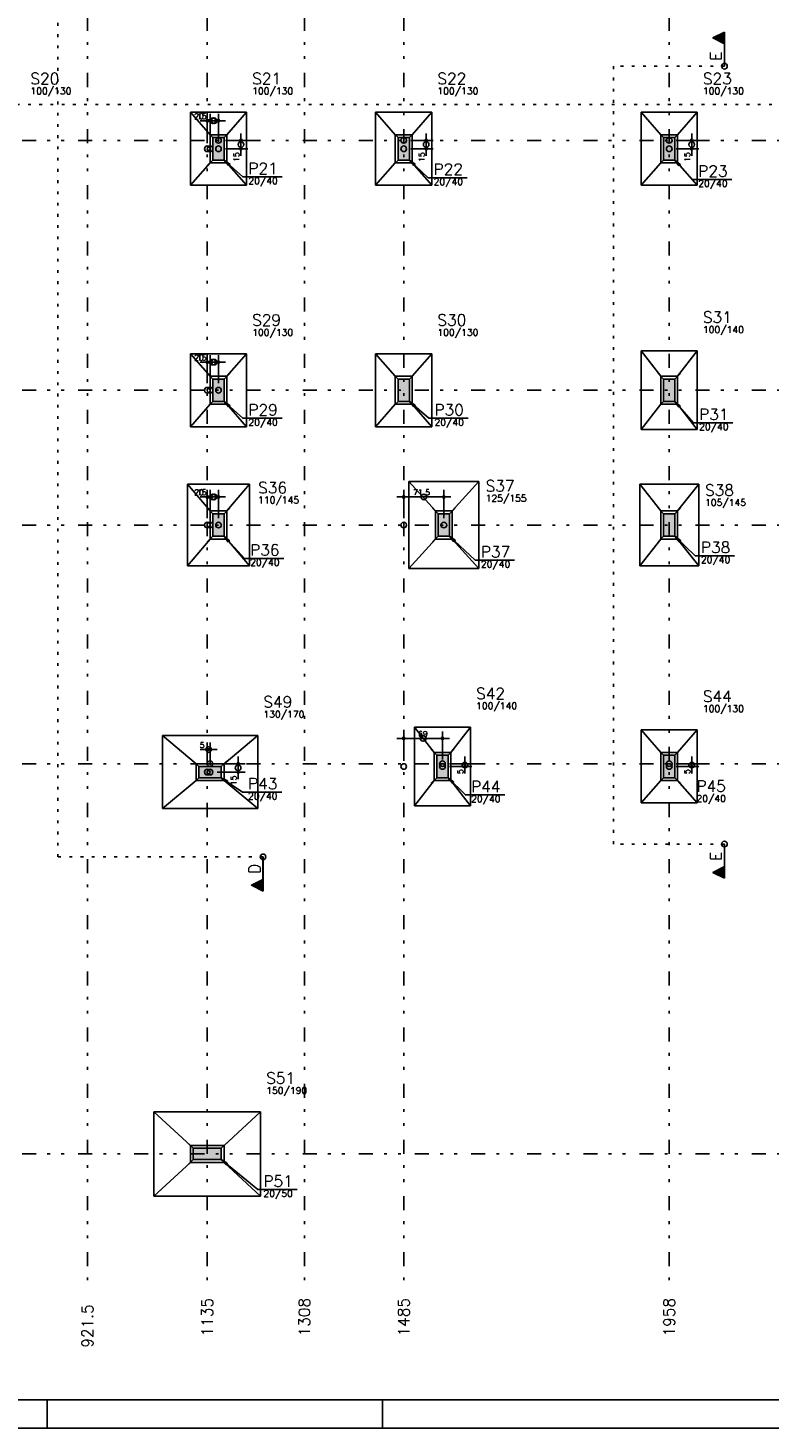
# Model space of a CAD drawing. Extents: x 0 to 119, y 0 to 84.
# Tile 2 of 9: x 32 to 59, y 0 to 50. Entities that reach past the tile are written whole.
import ezdxf

# ---------------------------------------------------------------- set-up
doc = ezdxf.new("R2010")
doc.units = 0
doc.header["$MEASUREMENT"] = 0
doc.linetypes.add('ESTILO_TQS_0002', pattern=[0.4, 0.1, -0.3])
doc.linetypes.add('ESTILO_TQS_0004', pattern=[2, 0.5, -0.4, 0.1, -0.4, 0.1, -0.5])
for name, color, linetype in [('1', 1, 'CONTINUOUS'), ('3', 3, 'CONTINUOUS'), ('6', 6, 'CONTINUOUS'), ('8', 8, 'CONTINUOUS'), ('9', 9, 'CONTINUOUS')]:
    doc.layers.add(name, color=color, linetype=linetype)
doc.styles.get("Standard").update_dxf_attribs({"font": 'ROMANS.SHX'})

msp = doc.modelspace()

# ---------------------------------------------------------------- linework, layer by layer
at = {"layer": '1', "linetype": 'ESTILO_TQS_0004'}
for p, q in [((34.385, 80.261), (34.385, 5.261)), ((38.655, 80.261), (38.655, 5.261)), ((42.115, 80.261), (42.115, 5.261)), ((45.655, 80.261), (45.655, 5.261)), ((55.115, 80.261), (55.115, 5.261)), ((10.055, 45.861), (82.615, 45.861)), ((10.055, 36.961), (82.615, 36.961)), ((10.055, 32.161), (82.615, 32.161)), ((10.055, 23.661), (82.615, 23.661)), ((10.055, 9.761), (82.615, 9.761))]:
    msp.add_line(p, q, dxfattribs=at)
at = {"layer": '1', "linetype": 'Continuous'}
for p, q in [((39.305, 46.561), (38.405, 46.561)), ((39.305, 46.561), (38.505, 46.561)), ((38.655, 45.811), (38.655, 46.811)), ((38.755, 45.811), (38.755, 46.811)), ((39.055, 45.811), (39.055, 46.811)), ((39.055, 45.811), (39.055, 46.811)), ((38.855, 45.961), (38.655, 46.161)), ((39.255, 45.961), (39.455, 46.161)), ((39.855, 45.311), (39.855, 46.111)), ((39.855, 45.311), (39.855, 46.111)), ((45.455, 45.961), (45.255, 46.161)), ((45.855, 45.961), (46.055, 46.161)), ((46.455, 45.311), (46.455, 46.111)), ((46.455, 45.311), (46.455, 46.111)), ((54.915, 45.961), (54.715, 46.161)), ((55.315, 45.961), (55.515, 46.161)), ((55.915, 45.311), (55.915, 46.111)), ((55.915, 45.311), (55.915, 46.111)), ((38.655, 45.561), (38.655, 45.561)), ((38.755, 45.561), (38.755, 45.561)), ((39.055, 45.861), (39.055, 45.861)), ((39.055, 45.861), (39.055, 45.861)), ((39.055, 45.561), (39.055, 45.561)), ((39.055, 45.561), (39.055, 45.561)), ((39.055, 45.561), (39.055, 45.561)), ((39.055, 45.561), (39.055, 45.561)), ((39.055, 45.561), (39.055, 45.561)), ((39.055, 45.561), (39.055, 45.561)), ((39.305, 45.861), (40.105, 45.861)), ((39.305, 45.861), (40.105, 45.861)), ((39.305, 45.561), (40.105, 45.561)), ((39.305, 45.561), (40.105, 45.561)), ((45.655, 45.861), (45.655, 45.861)), ((45.655, 45.861), (45.655, 45.861)), ((45.655, 45.561), (45.655, 45.561)), ((45.655, 45.561), (45.655, 45.561)), ((45.655, 45.561), (45.655, 45.561)), ((45.655, 45.561), (45.655, 45.561)), ((45.905, 45.861), (46.705, 45.861)), ((45.905, 45.861), (46.705, 45.861)), ((45.905, 45.561), (46.705, 45.561)), ((45.905, 45.561), (46.705, 45.561)), ((55.115, 45.861), (55.115, 45.861)), ((55.115, 45.861), (55.115, 45.861)), ((55.115, 45.561), (55.115, 45.561)), ((55.115, 45.561), (55.115, 45.561)), ((55.115, 45.561), (55.115, 45.561)), ((55.115, 45.561), (55.115, 45.561)), ((55.365, 45.861), (56.165, 45.861)), ((55.365, 45.861), (56.165, 45.861)), ((55.365, 45.561), (56.165, 45.561)), ((55.365, 45.561), (56.165, 45.561)), ((38.855, 45.161), (38.655, 44.961)), ((39.255, 45.161), (39.455, 44.961)), ((45.455, 45.161), (45.255, 44.961)), ((45.855, 45.161), (46.055, 44.961)), ((54.915, 45.161), (54.715, 44.961)), ((55.315, 45.161), (55.515, 44.961)), ((39.305, 37.961), (38.405, 37.961)), ((39.305, 37.961), (38.505, 37.961)), ((38.655, 37.211), (38.655, 38.211)), ((38.755, 37.211), (38.755, 38.211)), ((39.055, 37.211), (39.055, 38.211)), ((39.055, 37.211), (39.055, 38.211)), ((38.855, 37.361), (38.655, 37.561)), ((39.255, 37.361), (39.455, 37.561)), ((45.455, 37.361), (45.255, 37.561)), ((45.855, 37.361), (46.055, 37.561)), ((54.915, 37.361), (54.715, 37.561)), ((55.315, 37.361), (55.515, 37.561)), ((38.655, 36.961), (38.655, 36.961)), ((38.755, 36.961), (38.755, 36.961)), ((39.055, 36.961), (39.055, 36.961)), ((39.055, 36.961), (39.055, 36.961)), ((39.055, 36.961), (39.055, 36.961)), ((39.055, 36.961), (39.055, 36.961)), ((45.655, 36.961), (45.655, 36.961)), ((45.655, 36.961), (45.655, 36.961)), ((55.115, 36.961), (55.115, 36.961)), ((55.115, 36.961), (55.115, 36.961)), ((38.855, 36.561), (38.655, 36.361)), ((39.255, 36.561), (39.455, 36.361)), ((45.455, 36.561), (45.255, 36.361)), ((45.855, 36.561), (46.055, 36.361)), ((54.915, 36.561), (54.715, 36.361)), ((55.315, 36.561), (55.515, 36.361)), ((38.655, 32.411), (38.655, 33.411)), ((38.755, 32.411), (38.755, 33.411)), ((39.055, 32.411), (39.055, 33.411)), ((39.055, 32.411), (39.055, 33.411)), ((45.655, 32.411), (45.655, 33.411)), ((45.655, 32.411), (45.655, 33.411)), ((47.085, 32.411), (47.085, 33.411)), ((47.085, 32.411), (47.085, 33.411)), ((39.305, 33.161), (38.405, 33.161)), ((39.305, 33.161), (38.505, 33.161)), ((47.335, 33.161), (45.405, 33.161)), ((47.335, 33.161), (45.405, 33.161)), ((38.855, 32.561), (38.655, 32.761)), ((39.255, 32.561), (39.455, 32.761)), ((46.885, 32.561), (46.685, 32.761)), ((47.285, 32.561), (47.485, 32.761)), ((54.915, 32.561), (54.715, 32.761)), ((55.315, 32.561), (55.515, 32.761)), ((38.655, 32.161), (38.655, 32.161)), ((38.755, 32.161), (38.755, 32.161)), ((39.055, 32.161), (39.055, 32.161)), ((39.055, 32.161), (39.055, 32.161)), ((39.055, 32.161), (39.055, 32.161)), ((39.055, 32.161), (39.055, 32.161)), ((45.655, 32.161), (45.655, 32.161)), ((45.655, 32.161), (45.655, 32.161)), ((47.085, 32.161), (47.085, 32.161)), ((47.085, 32.161), (47.085, 32.161)), ((47.085, 32.161), (47.085, 32.161)), ((47.085, 32.161), (47.085, 32.161)), ((55.115, 32.161), (55.115, 32.161)), ((55.115, 32.161), (55.115, 32.161)), ((38.855, 31.761), (38.655, 31.561)), ((39.255, 31.761), (39.455, 31.561)), ((46.885, 31.761), (46.685, 31.561)), ((47.285, 31.761), (47.485, 31.561)), ((54.915, 31.761), (54.715, 31.561)), ((55.315, 31.761), (55.515, 31.561)), ((47.285, 24.561), (45.405, 24.561)), ((47.285, 24.561), (45.405, 24.561)), ((45.655, 23.811), (45.655, 24.811)), ((45.655, 23.811), (45.655, 24.811)), ((47.035, 23.811), (47.035, 24.811)), ((47.035, 23.811), (47.035, 24.811)), ((39.005, 24.161), (38.405, 24.161)), ((38.655, 23.611), (38.655, 24.411)), ((38.755, 23.611), (38.755, 24.411)), ((46.835, 23.961), (46.635, 24.161)), ((47.235, 23.961), (47.435, 24.161)), ((54.915, 23.961), (54.715, 24.161)), ((55.315, 23.961), (55.515, 24.161)), ((38.355, 23.561), (38.155, 23.761)), ((38.755, 23.661), (38.755, 23.661)), ((38.755, 23.661), (38.755, 23.661)), ((39.005, 23.661), (40.005, 23.661)), ((39.005, 23.661), (40.005, 23.661)), ((39.155, 23.561), (39.355, 23.761)), ((39.755, 23.111), (39.755, 23.911)), ((39.755, 23.111), (39.755, 23.911)), ((45.655, 23.561), (45.655, 23.561)), ((45.655, 23.561), (45.655, 23.561)), ((47.035, 23.661), (47.035, 23.661)), ((47.035, 23.661), (47.035, 23.661)), ((47.035, 23.561), (47.035, 23.561)), ((47.035, 23.561), (47.035, 23.561)), ((47.035, 23.561), (47.035, 23.561)), ((47.035, 23.561), (47.035, 23.561)), ((47.035, 23.561), (47.035, 23.561)), ((47.035, 23.561), (47.035, 23.561)), ((47.285, 23.661), (48.085, 23.661)), ((47.285, 23.661), (48.085, 23.661)), ((47.285, 23.561), (48.085, 23.561)), ((47.285, 23.561), (48.085, 23.561)), ((47.835, 23.311), (47.835, 23.911)), ((47.835, 23.311), (47.835, 23.911)), ((55.115, 23.661), (55.115, 23.661)), ((55.115, 23.661), (55.115, 23.661)), ((55.115, 23.561), (55.115, 23.561)), ((55.115, 23.561), (55.115, 23.561)), ((55.115, 23.561), (55.115, 23.561)), ((55.115, 23.561), (55.115, 23.561)), ((55.365, 23.661), (56.165, 23.661)), ((55.365, 23.661), (56.165, 23.661)), ((55.365, 23.561), (56.165, 23.561)), ((55.365, 23.561), (56.165, 23.561)), ((55.915, 23.311), (55.915, 23.911)), ((55.915, 23.311), (55.915, 23.911)), ((38.355, 23.161), (38.155, 22.961)), ((38.655, 23.361), (38.655, 23.361)), ((38.755, 23.361), (38.755, 23.361)), ((38.755, 23.361), (38.755, 23.361)), ((38.755, 23.361), (38.755, 23.361)), ((38.755, 23.361), (38.755, 23.361)), ((38.755, 23.361), (38.755, 23.361)), ((39.005, 23.361), (40.005, 23.361)), ((39.005, 23.361), (40.005, 23.361)), ((39.155, 23.161), (39.355, 22.961)), ((46.835, 23.161), (46.635, 22.961)), ((47.235, 23.161), (47.435, 22.961)), ((54.915, 23.161), (54.715, 22.961)), ((55.315, 23.161), (55.515, 22.961)), ((38.155, 9.961), (37.955, 10.161)), ((39.155, 9.961), (39.355, 10.161)), ((38.155, 9.561), (37.955, 9.361)), ((38.655, 9.761), (38.655, 9.761)), ((38.655, 9.761), (38.655, 9.761)), ((39.155, 9.561), (39.355, 9.361)), ((32.95, 0), (32.95, 1)), ((44.9, 0), (44.9, 1)), ((0, 0), (118.9, 0))]:
    msp.add_line(p, q, dxfattribs=at)
for points in [[(40.055, 46.861), (38.055, 46.861)], [(38.055, 46.861), (38.055, 44.261)], [(38.755, 46.061), (38.055, 46.861)], [(39.355, 46.061), (40.055, 46.861)], [(40.055, 44.261), (40.055, 46.861)], [(46.655, 46.861), (44.655, 46.861)], [(44.655, 46.861), (44.655, 44.261)], [(45.355, 46.061), (44.655, 46.861)], [(45.955, 46.061), (46.655, 46.861)], [(46.655, 44.261), (46.655, 46.861)], [(56.115, 46.861), (54.115, 46.861)], [(54.115, 46.861), (54.115, 44.261)], [(54.815, 46.061), (54.115, 46.861)], [(55.415, 46.061), (56.115, 46.861)], [(56.115, 44.261), (56.115, 46.861)], [(38.755, 45.061), (39.355, 45.061), (39.355, 46.061), (38.755, 46.061), (38.755, 45.061)], [(45.355, 45.061), (45.955, 45.061), (45.955, 46.061), (45.355, 46.061), (45.355, 45.061)], [(54.815, 45.061), (55.415, 45.061), (55.415, 46.061), (54.815, 46.061), (54.815, 45.061)], [(38.755, 45.061), (38.055, 44.261)], [(41.32, 44.561), (39.92, 44.561), (39.255, 45.161), (39.461, 45.019), (39.255, 45.161), (39.417, 44.97)], [(39.355, 45.061), (40.055, 44.261)], [(45.355, 45.061), (44.655, 44.261)], [(47.92, 44.529), (46.52, 44.529), (45.855, 45.161), (46.057, 45.013), (45.855, 45.161), (46.012, 44.966)], [(45.955, 45.061), (46.655, 44.261)], [(54.815, 45.061), (54.115, 44.261)], [(57.348, 44.466), (55.948, 44.466), (55.315, 45.161), (55.506, 44.999), (55.315, 45.161), (55.458, 44.955)], [(55.415, 45.061), (56.115, 44.261)], [(38.055, 44.261), (40.055, 44.261)], [(44.655, 44.261), (46.655, 44.261)], [(54.115, 44.261), (56.115, 44.261)], [(40.055, 38.261), (38.055, 38.261)], [(38.055, 38.261), (38.055, 35.661)], [(38.755, 37.461), (38.055, 38.261)], [(39.355, 37.461), (40.055, 38.261)], [(40.055, 35.661), (40.055, 38.261)], [(46.655, 38.261), (44.655, 38.261)], [(44.655, 38.261), (44.655, 35.661)], [(45.355, 37.461), (44.655, 38.261)], [(45.955, 37.461), (46.655, 38.261)], [(46.655, 35.661), (46.655, 38.261)], [(56.115, 38.361), (54.115, 38.361)], [(54.115, 38.361), (54.115, 35.561)], [(54.815, 37.461), (54.115, 38.361)], [(55.415, 37.461), (56.115, 38.361)], [(56.115, 35.561), (56.115, 38.361)], [(38.755, 36.461), (39.355, 36.461), (39.355, 37.461), (38.755, 37.461), (38.755, 36.461)], [(45.355, 36.461), (45.955, 36.461), (45.955, 37.461), (45.355, 37.461), (45.355, 36.461)], [(54.815, 36.461), (55.415, 36.461), (55.415, 37.461), (54.815, 37.461), (54.815, 36.461)], [(38.755, 36.461), (38.055, 35.661)], [(41.32, 35.961), (39.92, 35.961), (39.255, 36.561), (39.461, 36.419), (39.255, 36.561), (39.417, 36.37)], [(39.355, 36.461), (40.055, 35.661)], [(45.355, 36.461), (44.655, 35.661)], [(47.951, 35.961), (46.551, 35.961), (45.855, 36.561), (46.064, 36.424), (45.855, 36.561), (46.021, 36.374)], [(45.955, 36.461), (46.655, 35.661)], [(54.815, 36.461), (54.115, 35.561)], [(57.38, 35.802), (55.98, 35.802), (55.315, 36.561), (55.503, 36.396), (55.315, 36.561), (55.454, 36.353)], [(55.415, 36.461), (56.115, 35.561)], [(38.055, 35.661), (40.055, 35.661)], [(44.655, 35.661), (46.655, 35.661)], [(54.115, 35.561), (56.115, 35.561)], [(40.155, 33.611), (37.955, 33.611)], [(37.955, 33.611), (37.955, 30.711)], [(38.755, 32.661), (37.955, 33.611)], [(39.355, 32.661), (40.155, 33.611)], [(40.155, 30.711), (40.155, 33.611)], [(48.335, 33.711), (45.835, 33.711)], [(45.835, 33.711), (45.835, 30.611)], [(46.785, 32.661), (45.835, 33.711)], [(47.385, 32.661), (48.335, 33.711)], [(48.335, 30.611), (48.335, 33.711)], [(56.165, 33.611), (54.065, 33.611)], [(54.065, 33.611), (54.065, 30.711)], [(54.815, 32.661), (54.065, 33.611)], [(55.415, 32.661), (56.165, 33.611)], [(56.165, 30.711), (56.165, 33.611)], [(38.755, 31.661), (39.355, 31.661), (39.355, 32.661), (38.755, 32.661), (38.755, 31.661)], [(46.785, 31.661), (47.385, 31.661), (47.385, 32.661), (46.785, 32.661), (46.785, 31.661)], [(54.815, 31.661), (55.415, 31.661), (55.415, 32.661), (54.815, 32.661), (54.815, 31.661)], [(38.755, 31.661), (37.955, 30.711)], [(41.383, 30.971), (39.983, 30.971), (39.255, 31.761), (39.447, 31.6), (39.255, 31.761), (39.399, 31.556)], [(39.355, 31.661), (40.155, 30.711)], [(46.785, 31.661), (45.835, 30.611)], [(49.603, 30.907), (48.203, 30.907), (47.285, 31.761), (47.489, 31.616), (47.285, 31.761), (47.444, 31.568)], [(47.385, 31.661), (48.335, 30.611)], [(54.815, 31.661), (54.065, 30.711)], [(57.443, 31.066), (56.043, 31.066), (55.315, 31.761), (55.517, 31.613), (55.315, 31.761), (55.472, 31.566)], [(55.415, 31.661), (56.165, 30.711)], [(37.955, 30.711), (40.155, 30.711)], [(45.835, 30.611), (48.335, 30.611)], [(54.065, 30.711), (56.165, 30.711)], [(48.035, 24.961), (46.035, 24.961)], [(46.035, 24.961), (46.035, 22.161)], [(46.735, 24.061), (46.035, 24.961)], [(47.335, 24.061), (48.035, 24.961)], [(48.035, 22.161), (48.035, 24.961)], [(37.055, 24.661), (37.055, 22.061)], [(40.455, 24.661), (37.055, 24.661)], [(38.255, 23.661), (37.055, 24.661)], [(39.255, 23.661), (40.455, 24.661)], [(40.455, 22.061), (40.455, 24.661)], [(56.115, 24.861), (54.115, 24.861)], [(54.115, 24.861), (54.115, 22.261)], [(54.815, 24.061), (54.115, 24.861)], [(55.415, 24.061), (56.115, 24.861)], [(56.115, 22.261), (56.115, 24.861)], [(46.735, 23.061), (47.335, 23.061), (47.335, 24.061), (46.735, 24.061), (46.735, 23.061)], [(54.815, 23.061), (55.415, 23.061), (55.415, 24.061), (54.815, 24.061), (54.815, 23.061)], [(38.255, 23.661), (38.255, 23.061), (39.255, 23.061), (39.255, 23.661), (38.255, 23.661)], [(38.255, 23.061), (37.055, 22.061)], [(41.308, 22.649), (39.908, 22.649), (39.155, 23.161), (39.378, 23.048), (39.155, 23.161), (39.342, 22.994)], [(39.255, 23.061), (40.455, 22.061)], [(46.735, 23.061), (46.035, 22.161)], [(49.255, 22.546), (47.855, 22.546), (47.235, 23.161), (47.434, 23.009), (47.235, 23.161), (47.388, 22.963)], [(47.335, 23.061), (48.035, 22.161)], [(54.815, 23.061), (54.115, 22.261)], [(55.415, 23.061), (56.115, 22.261)], [(37.055, 22.061), (40.455, 22.061)], [(46.035, 22.161), (48.035, 22.161)], [(54.115, 22.261), (56.115, 22.261)], [(36.755, 11.261), (36.755, 8.261)], [(40.555, 11.261), (36.755, 11.261)], [(38.055, 10.061), (36.755, 11.261)], [(39.255, 10.061), (40.555, 11.261)], [(40.555, 8.261), (40.555, 11.261)], [(38.055, 10.061), (38.055, 9.461), (39.255, 9.461), (39.255, 10.061), (38.055, 10.061)], [(41.856, 8.49), (40.456, 8.49), (39.155, 9.561), (39.367, 9.428), (39.155, 9.561), (39.326, 9.378)], [(38.055, 9.461), (36.755, 8.261)], [(39.255, 9.461), (40.555, 8.261)], [(36.755, 8.261), (40.555, 8.261)]]:
    msp.add_lwpolyline(points, dxfattribs=at)
for centre, radius in [((57.081, 48.502), 0.1), ((38.655, 46.561), 0.04), ((38.655, 46.561), 0.02), ((38.755, 46.561), 0.04), ((38.755, 46.561), 0.02), ((38.855, 46.561), 0.1), ((38.905, 46.561), 0.1), ((39.055, 46.561), 0.04), ((39.055, 46.561), 0.04), ((39.055, 46.561), 0.02), ((39.055, 46.561), 0.02), ((39.055, 45.861), 0.1), ((39.055, 45.861), 0.1), ((39.855, 45.861), 0.04), ((39.855, 45.861), 0.04), ((39.855, 45.861), 0.02), ((39.855, 45.861), 0.02), ((45.655, 45.861), 0.1), ((45.655, 45.861), 0.1), ((46.455, 45.861), 0.04), ((46.455, 45.861), 0.04), ((46.455, 45.861), 0.02), ((46.455, 45.861), 0.02), ((55.115, 45.861), 0.1), ((55.115, 45.861), 0.1), ((55.915, 45.861), 0.04), ((55.915, 45.861), 0.04), ((55.915, 45.861), 0.02), ((55.915, 45.861), 0.02), ((38.655, 45.561), 0.1), ((38.755, 45.561), 0.1), ((39.055, 45.561), 0.1), ((39.055, 45.561), 0.1), ((39.055, 45.561), 0.1), ((39.055, 45.561), 0.1), ((39.855, 45.711), 0.1), ((39.855, 45.711), 0.1), ((39.855, 45.561), 0.04), ((39.855, 45.561), 0.04), ((39.855, 45.561), 0.02), ((39.855, 45.561), 0.02), ((45.655, 45.561), 0.1), ((45.655, 45.561), 0.1), ((46.455, 45.711), 0.1), ((46.455, 45.711), 0.1), ((46.455, 45.561), 0.04), ((46.455, 45.561), 0.04), ((46.455, 45.561), 0.02), ((46.455, 45.561), 0.02), ((55.115, 45.561), 0.1), ((55.115, 45.561), 0.1), ((55.915, 45.711), 0.1), ((55.915, 45.711), 0.1), ((55.915, 45.561), 0.04), ((55.915, 45.561), 0.04), ((55.915, 45.561), 0.02), ((55.915, 45.561), 0.02), ((38.655, 37.961), 0.04), ((38.655, 37.961), 0.02), ((38.755, 37.961), 0.04), ((38.755, 37.961), 0.02), ((38.855, 37.961), 0.1), ((38.905, 37.961), 0.1), ((39.055, 37.961), 0.04), ((39.055, 37.961), 0.04), ((39.055, 37.961), 0.02), ((39.055, 37.961), 0.02), ((38.655, 36.961), 0.1), ((38.755, 36.961), 0.1), ((39.055, 36.961), 0.1), ((39.055, 36.961), 0.1), ((38.655, 33.161), 0.04), ((38.655, 33.161), 0.02), ((38.755, 33.161), 0.04), ((38.755, 33.161), 0.02), ((38.855, 33.161), 0.1), ((38.905, 33.161), 0.1), ((39.055, 33.161), 0.04), ((39.055, 33.161), 0.04), ((39.055, 33.161), 0.02), ((39.055, 33.161), 0.02), ((45.655, 33.161), 0.04), ((45.655, 33.161), 0.04), ((45.655, 33.161), 0.02), ((45.655, 33.161), 0.02), ((46.37, 33.161), 0.1), ((46.37, 33.161), 0.1), ((47.085, 33.161), 0.04), ((47.085, 33.161), 0.04), ((47.085, 33.161), 0.02), ((47.085, 33.161), 0.02), ((38.655, 32.161), 0.1), ((38.755, 32.161), 0.1), ((39.055, 32.161), 0.1), ((39.055, 32.161), 0.1), ((45.655, 32.161), 0.1), ((45.655, 32.161), 0.1), ((47.085, 32.161), 0.1), ((47.085, 32.161), 0.1), ((45.655, 24.561), 0.04), ((45.655, 24.561), 0.04), ((45.655, 24.561), 0.02), ((45.655, 24.561), 0.02), ((46.345, 24.561), 0.1), ((46.345, 24.561), 0.1), ((47.035, 24.561), 0.04), ((47.035, 24.561), 0.04), ((47.035, 24.561), 0.02), ((47.035, 24.561), 0.02), ((38.705, 24.161), 0.1), ((38.655, 24.161), 0.04), ((38.655, 24.161), 0.02), ((38.755, 24.161), 0.04), ((38.755, 24.161), 0.02), ((38.655, 23.361), 0.1), ((38.755, 23.661), 0.1), ((38.755, 23.661), 0.1), ((38.755, 23.361), 0.1), ((38.755, 23.361), 0.1), ((38.755, 23.361), 0.1), ((39.755, 23.511), 0.1), ((39.755, 23.511), 0.1), ((39.755, 23.661), 0.04), ((39.755, 23.661), 0.04), ((39.755, 23.661), 0.02), ((39.755, 23.661), 0.02), ((45.655, 23.561), 0.1), ((45.655, 23.561), 0.1), ((47.035, 23.661), 0.1), ((47.035, 23.661), 0.1), ((47.035, 23.561), 0.1), ((47.035, 23.561), 0.1), ((47.035, 23.561), 0.1), ((47.035, 23.561), 0.1), ((47.835, 23.611), 0.1), ((47.835, 23.611), 0.1), ((47.835, 23.661), 0.04), ((47.835, 23.661), 0.04), ((47.835, 23.561), 0.04), ((47.835, 23.561), 0.04), ((47.835, 23.661), 0.02), ((47.835, 23.661), 0.02), ((47.835, 23.561), 0.02), ((47.835, 23.561), 0.02), ((55.115, 23.661), 0.1), ((55.115, 23.661), 0.1), ((55.115, 23.561), 0.1), ((55.115, 23.561), 0.1), ((55.915, 23.611), 0.1), ((55.915, 23.611), 0.1), ((55.915, 23.661), 0.04), ((55.915, 23.661), 0.04), ((55.915, 23.561), 0.04), ((55.915, 23.561), 0.04), ((55.915, 23.661), 0.02), ((55.915, 23.661), 0.02), ((55.915, 23.561), 0.02), ((55.915, 23.561), 0.02), ((39.755, 23.361), 0.04), ((39.755, 23.361), 0.04), ((39.755, 23.361), 0.02), ((39.755, 23.361), 0.02), ((57.081, 20.799), 0.1), ((40.642, 20.342), 0.1)]:
    msp.add_circle(centre, radius, dxfattribs=at)
at = {"layer": '3', "linetype": 'ESTILO_TQS_0002'}
for p, q in [((33.335, 20.342), (33.335, 76.662)), ((53.124, 20.799), (53.124, 48.502)), ((57.081, 48.502), (53.124, 48.502)), ((13.07, 47.14), (79.858, 47.14)), ((57.081, 20.799), (53.124, 20.799)), ((40.642, 20.342), (33.335, 20.342))]:
    msp.add_line(p, q, dxfattribs=at)
at = {"layer": '3', "linetype": 'Continuous'}
for p, q in [((57.081, 49.718), (56.666, 49.511)), ((56.666, 49.511), (57.079, 49.304)), ((57.079, 49.715), (56.67, 49.511)), ((56.67, 49.511), (57.079, 49.306)), ((56.698, 49.525), (56.698, 49.497)), ((56.73, 49.541), (56.73, 49.481)), ((56.762, 49.557), (56.762, 49.465)), ((56.794, 49.573), (56.794, 49.449)), ((56.826, 49.589), (56.826, 49.433)), ((56.858, 49.605), (56.858, 49.417)), ((56.89, 49.621), (56.89, 49.401)), ((56.922, 49.637), (56.922, 49.385)), ((56.954, 49.653), (56.954, 49.369)), ((56.985, 49.668), (56.985, 49.353)), ((57.017, 49.684), (57.017, 49.337)), ((57.049, 49.7), (57.049, 49.321)), ((57.079, 49.715), (57.079, 48.502)), ((57.081, 48.502), (57.081, 49.718)), ((57.079, 19.586), (57.079, 20.799)), ((57.081, 20.799), (57.081, 19.583)), ((40.64, 19.129), (40.64, 20.342)), ((40.642, 20.342), (40.642, 19.126)), ((56.666, 19.79), (57.079, 19.997)), ((56.67, 19.79), (57.079, 19.995)), ((56.985, 19.633), (56.985, 19.948)), ((57.017, 19.617), (57.017, 19.964)), ((57.049, 19.601), (57.049, 19.98)), ((40.227, 19.334), (40.64, 19.54)), ((40.231, 19.334), (40.64, 19.538)), ((40.482, 19.208), (40.482, 19.459)), ((40.514, 19.192), (40.514, 19.475)), ((40.546, 19.176), (40.546, 19.491)), ((40.578, 19.16), (40.578, 19.507)), ((40.61, 19.144), (40.61, 19.523)), ((57.081, 19.583), (56.666, 19.79)), ((57.079, 19.586), (56.67, 19.79)), ((56.698, 19.776), (56.698, 19.804)), ((56.73, 19.76), (56.73, 19.82)), ((56.762, 19.744), (56.762, 19.836)), ((56.794, 19.728), (56.794, 19.852)), ((56.826, 19.713), (56.826, 19.868)), ((56.858, 19.696), (56.858, 19.884)), ((56.89, 19.681), (56.89, 19.9)), ((56.922, 19.665), (56.922, 19.916)), ((56.954, 19.649), (56.954, 19.932)), ((40.642, 19.126), (40.227, 19.334)), ((40.64, 19.129), (40.231, 19.334)), ((40.259, 19.32), (40.259, 19.348)), ((40.291, 19.304), (40.291, 19.364)), ((40.323, 19.288), (40.323, 19.38)), ((40.355, 19.272), (40.355, 19.396)), ((40.386, 19.256), (40.386, 19.412)), ((40.419, 19.24), (40.418, 19.427)), ((40.45, 19.224), (40.45, 19.443))]:
    msp.add_line(p, q, dxfattribs=at)
for points in [[(57.079, 49.715), (56.67, 49.511), (57.079, 49.306), (57.079, 49.715)], [(57.079, 19.586), (56.67, 19.79), (57.079, 19.995), (57.079, 19.586)], [(40.64, 19.129), (40.231, 19.334), (40.64, 19.538), (40.64, 19.129)]]:
    msp.add_lwpolyline(points, dxfattribs=at)
at = {"layer": '6', "linetype": 'Continuous'}
for points in [[(38.855, 45.161), (39.255, 45.161), (39.255, 45.961), (38.855, 45.961), (38.855, 45.161)], [(45.455, 45.161), (45.855, 45.161), (45.855, 45.961), (45.455, 45.961), (45.455, 45.161)], [(54.915, 45.161), (55.315, 45.161), (55.315, 45.961), (54.915, 45.961), (54.915, 45.161)], [(38.855, 36.561), (39.255, 36.561), (39.255, 37.361), (38.855, 37.361), (38.855, 36.561)], [(45.455, 36.561), (45.855, 36.561), (45.855, 37.361), (45.455, 37.361), (45.455, 36.561)], [(54.915, 36.561), (55.315, 36.561), (55.315, 37.361), (54.915, 37.361), (54.915, 36.561)], [(38.855, 31.761), (39.255, 31.761), (39.255, 32.561), (38.855, 32.561), (38.855, 31.761)], [(46.885, 31.761), (47.285, 31.761), (47.285, 32.561), (46.885, 32.561), (46.885, 31.761)], [(54.915, 31.761), (55.315, 31.761), (55.315, 32.561), (54.915, 32.561), (54.915, 31.761)], [(46.835, 23.161), (47.235, 23.161), (47.235, 23.961), (46.835, 23.961), (46.835, 23.161)], [(54.915, 23.161), (55.315, 23.161), (55.315, 23.961), (54.915, 23.961), (54.915, 23.161)], [(38.355, 23.561), (38.355, 23.161), (39.155, 23.161), (39.155, 23.561), (38.355, 23.561)], [(39.155, 9.561), (39.155, 9.961), (38.155, 9.961), (38.155, 9.561), (39.155, 9.561)]]:
    msp.add_lwpolyline(points, dxfattribs=at)
at = {"layer": '8', "linetype": 'Continuous'}
msp.add_line((2.5, 1), (117.9, 1), dxfattribs=at)
at = {"layer": '9', "linetype": 'Continuous'}
for points in [[(38.855, 45.161), (39.255, 45.161), (39.255, 45.961)], [(38.855, 45.161), (39.255, 45.961), (38.855, 45.961)], [(38.855, 45.161), (38.855, 45.961), (38.855, 45.161)], [(45.455, 45.161), (45.855, 45.161), (45.855, 45.961)], [(45.455, 45.161), (45.855, 45.961), (45.455, 45.961)], [(45.455, 45.161), (45.455, 45.961), (45.455, 45.161)], [(54.915, 45.161), (55.315, 45.161), (55.315, 45.961)], [(54.915, 45.161), (55.315, 45.961), (54.915, 45.961)], [(54.915, 45.161), (54.915, 45.961), (54.915, 45.161)], [(38.855, 36.561), (39.255, 36.561), (39.255, 37.361)], [(38.855, 36.561), (39.255, 37.361), (38.855, 37.361)], [(38.855, 36.561), (38.855, 37.361), (38.855, 36.561)], [(45.455, 36.561), (45.855, 36.561), (45.855, 37.361)], [(45.455, 36.561), (45.855, 37.361), (45.455, 37.361)], [(45.455, 36.561), (45.455, 37.361), (45.455, 36.561)], [(54.915, 36.561), (55.315, 36.561), (55.315, 37.361)], [(54.915, 36.561), (55.315, 37.361), (54.915, 37.361)], [(54.915, 36.561), (54.915, 37.361), (54.915, 36.561)], [(38.855, 31.761), (39.255, 31.761), (39.255, 32.561)], [(38.855, 31.761), (39.255, 32.561), (38.855, 32.561)], [(38.855, 31.761), (38.855, 32.561), (38.855, 31.761)], [(46.885, 31.761), (47.285, 31.761), (47.285, 32.561)], [(46.885, 31.761), (47.285, 32.561), (46.885, 32.561)], [(46.885, 31.761), (46.885, 32.561), (46.885, 31.761)], [(54.915, 31.761), (55.315, 31.761), (55.315, 32.561)], [(54.915, 31.761), (55.315, 32.561), (54.915, 32.561)], [(54.915, 31.761), (54.915, 32.561), (54.915, 31.761)], [(46.835, 23.161), (47.235, 23.161), (47.235, 23.961)], [(46.835, 23.161), (47.235, 23.961), (46.835, 23.961)], [(46.835, 23.161), (46.835, 23.961), (46.835, 23.161)], [(54.915, 23.161), (55.315, 23.161), (55.315, 23.961)], [(54.915, 23.161), (55.315, 23.961), (54.915, 23.961)], [(54.915, 23.161), (54.915, 23.961), (54.915, 23.161)], [(38.355, 23.561), (38.355, 23.161), (39.155, 23.161)], [(38.355, 23.561), (39.155, 23.161), (39.155, 23.561)], [(38.355, 23.561), (39.155, 23.561), (38.355, 23.561)], [(39.155, 9.561), (39.155, 9.961), (38.155, 9.961)], [(39.155, 9.561), (38.155, 9.961), (38.155, 9.561)], [(39.155, 9.561), (38.155, 9.561), (39.155, 9.561)]]:
    msp.add_solid(points, dxfattribs=at)

# ---------------------------------------------------------------- texts
at = {"layer": '1', "linetype": 'Continuous'}
for s, p in [('20', (38.188, 46.621)), ('15', (38.288, 46.621)), ('20', (38.188, 38.021)), ('15', (38.288, 38.021)), ('20', (38.188, 33.221)), ('15', (38.288, 33.221)), ('71.5', (45.99, 33.221)), ('71.5', (45.99, 33.221)), ('69', (46.165, 24.621)), ('69', (46.165, 24.621)), ('5', (38.388, 24.221))]:
    msp.add_text(s, height=0.2, dxfattribs=at).set_placement(p)
for s, height, p in [('15', 0.2, (39.795, 45.094)), ('15', 0.2, (39.795, 45.094)), ('15', 0.2, (46.395, 45.094)), ('15', 0.2, (46.395, 45.094)), ('15', 0.2, (55.855, 45.094)), ('15', 0.2, (55.855, 45.094)), ('15', 0.2, (39.695, 22.894)), ('15', 0.2, (39.695, 22.894)), ('5', 0.2, (47.775, 23.294)), ('5', 0.2, (47.775, 23.294)), ('5', 0.2, (55.855, 23.294)), ('5', 0.2, (55.855, 23.294)), ('921.5', 0.4, (34.585, 2.861)), ('1135', 0.4, (38.855, 3.261)), ('1308', 0.4, (42.315, 3.261)), ('1485', 0.4, (45.855, 3.261)), ('1958', 0.4, (55.315, 3.261))]:
    msp.add_text(s, height=height, rotation=90, dxfattribs=at).set_placement(p)
at = {"layer": '3', "linetype": 'Continuous'}
for s, p in [('E', (56.981, 48.702)), ('E', (56.981, 20.199)), ('D', (40.542, 19.742))]:
    msp.add_text(s, height=0.4, rotation=90, dxfattribs=at).set_placement(p)
for s, p in [('100/130', (32.355, 47.501)), ('100/130', (40.255, 47.501)), ('100/130', (46.855, 47.501)), ('100/130', (56.315, 47.501)), ('20/40', (40.12, 44.301)), ('20/40', (46.72, 44.269)), ('20/40', (56.148, 44.206)), ('100/130', (40.255, 38.901)), ('100/130', (46.855, 38.901)), ('100/140', (56.315, 39.001)), ('20/40', (40.12, 35.701)), ('20/40', (46.751, 35.701)), ('20/40', (56.18, 35.542)), ('110/145', (40.468, 32.931)), ('125/155', (48.573, 32.993)), ('105/145', (56.39, 32.843)), ('20/40', (40.183, 30.711)), ('20/40', (56.243, 30.806)), ('20/40', (48.403, 30.647)), ('130/170', (40.655, 25.301)), ('100/140', (48.235, 25.601)), ('100/130', (56.315, 25.501)), ('20/40', (40.108, 22.389)), ('20/40', (48.055, 22.286)), ('20/40', (56.085, 22.301)), ('150/190', (40.755, 11.901)), ('20/50', (40.656, 8.23))]:
    msp.add_text(s, height=0.24, dxfattribs=at).set_placement(p)
at = {"layer": '6', "linetype": 'Continuous'}
for s, p in [('S20', (32.355, 47.861)), ('S21', (40.255, 47.861)), ('S22', (46.855, 47.861)), ('S23', (56.315, 47.861)), ('P21', (40.12, 44.661)), ('P22', (46.72, 44.629)), ('P23', (56.148, 44.566)), ('S29', (40.255, 39.261)), ('S30', (46.855, 39.261)), ('S31', (56.315, 39.361)), ('P29', (40.12, 36.061)), ('P30', (46.751, 36.061)), ('P31', (56.18, 35.902)), ('S36', (40.468, 33.291)), ('S37', (48.573, 33.353)), ('S38', (56.39, 33.203)), ('P36', (40.183, 31.071)), ('P37', (48.403, 31.007)), ('P38', (56.243, 31.166)), ('S49', (40.655, 25.661)), ('S42', (48.235, 25.961)), ('S44', (56.315, 25.861)), ('P43', (40.108, 22.749)), ('P44', (48.055, 22.646)), ('P45', (56.085, 22.661)), ('S51', (40.755, 12.261)), ('P51', (40.656, 8.59))]:
    msp.add_text(s, height=0.4, dxfattribs=at).set_placement(p)

doc.saveas('drawing.dxf')
